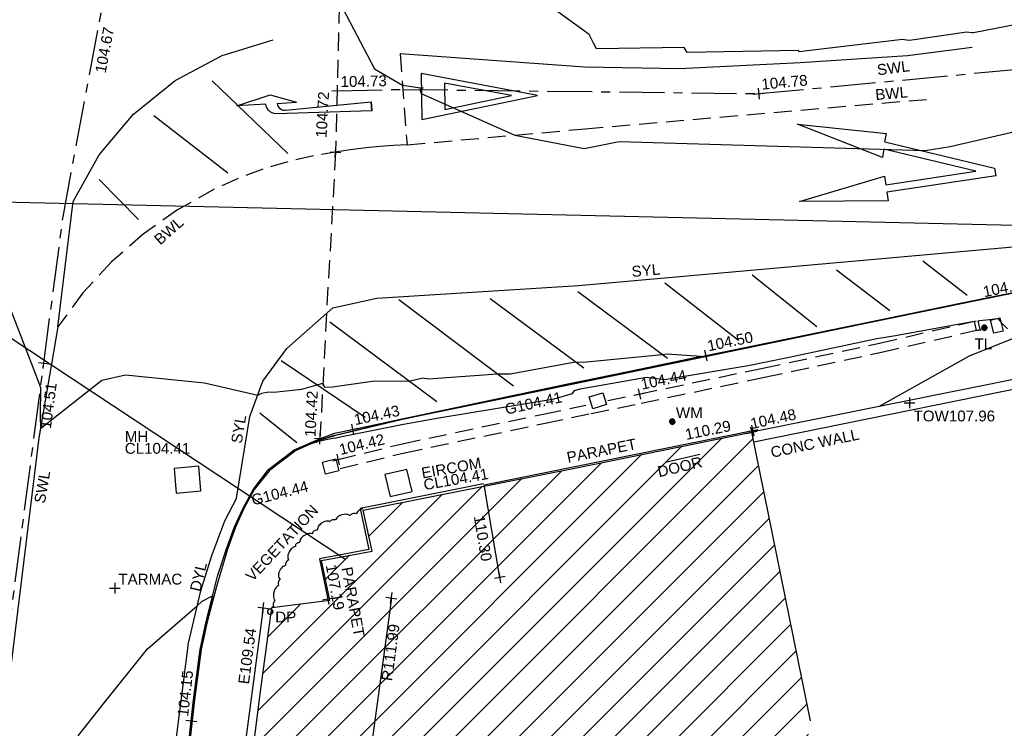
# Model space of a CAD drawing. Extents: x 635157 to 635442, y 694407 to 694910.
# Tile 99 of 104: x 635236 to 635263, y 694842 to 694862. Entities that reach past the tile are written whole.
import ezdxf

# ---------------------------------------------------------------- set-up
doc = ezdxf.new("R2010")
doc.units = 0
doc.header["$MEASUREMENT"] = 0
doc.linetypes.add('CENTER', pattern=[2, 1.25, -0.25, 0.25, -0.25])
doc.linetypes.add('DASHED', pattern=[0.75, 0.5, -0.25])
doc.layers.get('0').update_dxf_attribs({"color": 12, "linetype": 'CONTINUOUS'})
for name, color, linetype in [('BUILDING', 5, 'CONTINUOUS'), ('CHANNEL', 151, 'DASHED'), ('CHANNEL_LVL', 151, 'CONTINUOUS'), ('CONTOURS_MINOR', 132, 'CONTINUOUS'), ('DOOR', 7, 'CONTINUOUS'), ('DOOR_TXT', 7, 'CONTINUOUS'), ('DOWNPIPE', 151, 'CONTINUOUS'), ('DOWNPIPE_TXT', 151, 'CONTINUOUS'), ('EAVE', 3, 'CONTINUOUS'), ('EAVE_LVL', 3, 'CONTINUOUS'), ('EIRCOM_COVER', 3, 'CONTINUOUS'), ('EIRCOM_COVER_RMK', 3, 'CONTINUOUS'), ('FORM_LINE', 92, 'DASHED'), ('FORM_LINE_LVL', 92, 'CONTINUOUS'), ('GULLY', 151, 'CONTINUOUS'), ('GULLY_LVL', 151, 'CONTINUOUS'), ('HATCHING', 4, 'CONTINUOUS'), ('KERB_BOTTOM', 172, 'CONTINUOUS'), ('KERB_BOTTOM_LVL', 172, 'CONTINUOUS'), ('KERB_TOP', 2, 'CONTINUOUS'), ('MANHOLES', 12, 'CONTINUOUS'), ('MANHOLES_RMK', 12, 'CONTINUOUS'), ('MARKINGS_DASHED_WHITE', 9, 'DASHED'), ('MARKINGS_DASHED_WHITE_TXT', 9, 'CONTINUOUS'), ('MARKINGS_DOUBLE_YELLOW', 9, 'CONTINUOUS'), ('MARKINGS_DOUBLE_YELLOW_TXT', 9, 'CONTINUOUS'), ('MARKINGS_WHITE_LINE', 9, 'CONTINUOUS'), ('MARKINGS_WHITE_LINE_TXT', 9, 'CONTINUOUS'), ('MARKINGS_YELLOW_LINE', 9, 'CONTINUOUS'), ('MARKINGS_YELLOW_LINE_TXT', 9, 'CONTINUOUS'), ('OVERHEAD_ELECTRIC', 1, 'OH_ELEC'), ('RIDGE', 6, 'CONTINUOUS'), ('RIDGE_LVL', 6, 'CONTINUOUS'), ('ROAD_CROWNLINE', 212, 'CENTER'), ('ROAD_CROWNLINE_LVL', 212, 'CONTINUOUS'), ('ROAD_MARKINGS', 9, 'CONTINUOUS'), ('ROOF_PARAPET', 7, 'CONTINUOUS'), ('ROOF_PARAPET_LVL', 7, 'CONTINUOUS'), ('ROOF_PARAPET_TXT', 7, 'CONTINUOUS'), ('TEXT', 7, 'CONTINUOUS'), ('TEXT_TXT', 7, 'CONTINUOUS'), ('TOP_OF_WALL_LEVEL', 212, 'CONTINUOUS'), ('TOP_OF_WALL_LEVEL_TXT', 212, 'CONTINUOUS'), ('TRAFFIC_LIGHT_IC', 6, 'CONTINUOUS'), ('TRAFFIC_SIGNAL', 6, 'CONTINUOUS'), ('TRAFFIC_SIGNAL_TXT', 6, 'CONTINUOUS'), ('VEGETATION', 92, 'CONTINUOUS'), ('VEGETATION_TXT', 92, 'CONTINUOUS'), ('WALL', 12, 'CONTINUOUS'), ('WALL_LVL', 12, 'CONTINUOUS'), ('WALL_RMK', 12, 'CONTINUOUS'), ('WATER_METER', 5, 'CONTINUOUS'), ('WATER_METER_TXT', 5, 'CONTINUOUS'), ('YIELD', 9, 'CONTINUOUS')]:
    doc.layers.add(name, color=color, linetype=linetype)
doc.styles.add('Arial', font='arial.ttf')
doc.linetypes.add('OH_ELEC', pattern='A,4,-0.4,["OE",Arial,S=0.36,R=0,X=0,Y=-0.18],-1.2', length=5.6)

# ---------------------------------------------------------------- blocks, each defined once
blk = doc.blocks.new('AR_R')
at = {"color": 0, "linetype": 'ByBlock', "flags": 128}
for points in [[(0.198444, -0.016666), (0.196889, -0.004222), (0.192666, 0.007778), (0.185778, 0.018222), (0.176667, 0.026889), (0.165778, 0.033333), (0.154, 0.037111), (0.141333, 0.038), (-0.5, 0.016667), (-0.5, 0.083333), (-0.5, 0.016667), (-0.5, 0.083333), (0.209333, 0.059778), (0.226, 0.057556), (0.242, 0.051778), (0.256222, 0.042667), (0.268, 0.030667), (0.276889, 0.016222), (0.282444, 0.000222), (0.284444, -0.016666), (0.5, -0.016666), (0.246, -0.083333), (0.055556, -0.016666)], [(0.198444, -0.016666), (0.055556, -0.016666)]]:
    blk.add_lwpolyline(points, dxfattribs=at)
blk = doc.blocks.new('YIELD')
at = {"color": 0, "linetype": 'ByBlock', "flags": 128}
for points in [[(0.423077, -0.192308), (-0.5, 0.192308)], [(-0.5, 0.192308), (0.5, 0.192308)], [(0.5, 0.192308), (0.423077, -0.192308)], [(0.247077, -0.072308), (-0.284615, 0.149231)], [(-0.284615, 0.149231), (0.291385, 0.149231)], [(0.291385, 0.149231), (0.247077, -0.072308)]]:
    blk.add_lwpolyline(points, dxfattribs=at)
blk = doc.blocks.new('AR_AH_R')
at = {"color": 0, "linetype": 'ByBlock', "flags": 128}
for points in [[(0.027778, -0.063333), (-0.5, 0.126444), (-0.5, 0.160889), (0.055556, 0.160889), (0.055556, 0.199778), (0.5, 0.144222), (0.055556, 0.088667), (0.055556, 0.127556), (-0.404444, 0.127556), (0.039111, -0.032), (0.052444, 0.004444), (0.451111, -0.199778), (0.014444, -0.1)], [(0.027778, -0.063333), (0.014444, -0.1)]]:
    blk.add_lwpolyline(points, dxfattribs=at)
blk = doc.blocks.new('MH_CIR2')
at = {"color": 0, "linetype": 'ByBlock', "flags": 128}
for points in [[(0.5, 0), (0.475, 0.154), (0.404, 0.293), (0.293, 0.404), (0.154, 0.475), (0, 0.5), (-0.154, 0.475), (-0.293, 0.404), (-0.404, 0.293), (-0.475, 0.154), (-0.5, 0), (-0.475, -0.154), (-0.404, -0.293), (-0.293, -0.404), (-0.154, -0.475), (0, -0.5), (0.154, -0.475), (0.293, -0.404), (0.404, -0.293), (0.475, -0.154)], [(-0.499, -0.033), (0.033, 0.499)], [(-0.496, 0.06), (-0.06, 0.496)], [(-0.488, -0.111), (0.111, 0.488)], [(-0.467, -0.18), (0.18, 0.467)], [(-0.467, 0.179), (-0.179, 0.467)], [(-0.438, -0.241), (0.241, 0.438)], [(-0.403, -0.296), (0.296, 0.403)], [(-0.362, -0.345), (0.345, 0.362)], [(-0.315, -0.388), (0.388, 0.315)], [(-0.263, -0.425), (0.425, 0.263)], [(-0.204, -0.456), (0.456, 0.204)], [(-0.138, -0.48), (0.48, 0.138)], [(-0.064, -0.496), (0.496, 0.064)], [(0.5, 0), (0.475, -0.154)], [(0.022, -0.5), (0.5, -0.022)], [(0.128, -0.483), (0.483, -0.128)], [(0.305, -0.396), (0.396, -0.305)]]:
    blk.add_lwpolyline(points, dxfattribs=at)
blk = doc.blocks.new('SPOT')
at = {"color": 0, "linetype": 'ByBlock', "flags": 128}
for points in [[(-0.5, 0), (0.5, 0)], [(0, 0.5), (0, -0.5)]]:
    blk.add_lwpolyline(points, dxfattribs=at)
blk = doc.blocks.new('MH_CIR1')
at = {"color": 0, "linetype": 'ByBlock', "flags": 128}
for points in [[(0.5, 0), (0.475, 0.154), (0.404, 0.293), (0.293, 0.404), (0.154, 0.475), (0, 0.5), (-0.154, 0.475), (-0.293, 0.404), (-0.404, 0.293), (-0.475, 0.154), (-0.5, 0), (-0.475, -0.154), (-0.404, -0.293), (-0.293, -0.404), (-0.154, -0.475), (0, -0.5), (0.154, -0.475), (0.293, -0.404), (0.404, -0.293), (0.475, -0.154)], [(0.49, 0), (0.466, 0.151), (0.396, 0.288), (0.288, 0.396), (0.151, 0.466), (0, 0.49), (-0.151, 0.466), (-0.288, 0.396), (-0.396, 0.288), (-0.466, 0.151), (-0.49, 0), (-0.466, -0.151), (-0.396, -0.288), (-0.288, -0.396), (-0.151, -0.466), (0, -0.49), (0.151, -0.466), (0.288, -0.396), (0.396, -0.288), (0.466, -0.151)], [(0.471, 0), (0.448, 0.145), (0.381, 0.276), (0.276, 0.381), (0.145, 0.448), (0, 0.471), (-0.145, 0.448), (-0.276, 0.381), (-0.381, 0.276), (-0.448, 0.145), (-0.471, 0), (-0.448, -0.145), (-0.381, -0.276), (-0.276, -0.381), (-0.145, -0.448), (0, -0.471), (0.145, -0.448), (0.276, -0.381), (0.381, -0.276), (0.448, -0.145)], [(0.471, 0), (0.448, -0.145)], [(0.49, 0), (0.466, -0.151)], [(0.5, 0), (0.475, -0.154)]]:
    blk.add_lwpolyline(points, dxfattribs=at)

msp = doc.modelspace()

# ---------------------------------------------------------------- hatches: boundary and pattern name
at = {"layer": 'HATCHING'}
h = msp.add_hatch(dxfattribs=at)
h.set_pattern_fill('ANSI31', color=256, scale=5)
h.paths.add_polyline_path([(635257.955, 694842.635), (635256.335, 694850.632), (635251.44, 694849.64), (635247.47, 694848.85), (635245.57, 694848.473), (635245.819, 694847.339), (635244.415, 694847.081), (635244.65, 694845.975), (635243.04, 694845.779), (635242.729, 694843.444), (635242.254, 694839.745), (635241.94, 694837.309), (635241.672, 694835.566), (635241.219, 694832.174), (635241.189, 694831.934), (635241.17, 694831.937), (635241.141, 694831.785), (635241.168, 694831.775), (635240.845, 694829.088), (635240.783, 694828.513), (635240.826, 694828.47), (635240.766, 694828.353), (635240.385, 694824.792), (635239.79, 694819.691), (635239.655, 694819.696), (635239.636, 694819.434), (635239.76, 694819.426), (635239.504, 694816.811), (635239.183, 694813.905), (635239.07, 694813.914), (635239.043, 694813.681), (635239.168, 694813.669), (635238.93, 694811.296), (635238.893, 694811.264), (635238.76, 694810.407), (635238.592, 694809.154), (635238.482, 694808.157), (635238.356, 694807.068), (635238.342, 694806.861), (635238.122, 694804.669), (635237.707, 694801.382), (635237.313, 694797.677), (635237.222, 694796.915), (635237.182, 694796.921), (635237.16, 694796.76), (635237.21, 694796.753), (635237.03, 694795.348), (635236.972, 694795.196), (635237.026, 694795.188), (635236.864, 694793.953), (635236.82, 694793.959), (635236.805, 694793.806), (635236.908, 694793.794), (635236.601, 694790.917), (635236.51, 694790.921), (635236.488, 694790.769), (635236.57, 694790.75), (635236.486, 694789.983), (635236.518, 694789.948), (635236.295, 694787.877), (635236.26, 694787.85), (635236.238, 694787.777), (635235.989, 694785.497), (635235.756, 694783.115), (635235.422, 694780.083), (635234.955, 694776.088), (635234.531, 694772.078), (635234.328, 694770.172), (635234.096, 694768.071), (635233.974, 694767.019), (635235.945, 694767.465), (635236.121, 694767.532), (635241.236, 694768.758), (635243.209, 694768.99), (635249.955, 694771.316)])
h.paths.add_polyline_path([(635238.874, 694810.829), (635241.104, 694810.829), (635241.104, 694811.295), (635238.874, 694811.295)], flags=24)
h.paths.add_polyline_path([(635239.226, 694813.542), (635241.455, 694813.542), (635241.455, 694814.007), (635239.226, 694814.007)], flags=24)
h.paths.add_polyline_path([(635247.211, 694848.93), (635249.153, 694849.274), (635249.072, 694849.732), (635247.129, 694849.388)], flags=25)
h.paths.add_polyline_path([(635244.882, 694846.932), (635245.259, 694844.86), (635245.702, 694844.94), (635245.324, 694847.012)], flags=24)
h.paths.add_polyline_path([(635244.44, 694847.004), (635244.697, 694845.592), (635245.149, 694845.675), (635244.892, 694847.087)], flags=24)
h.paths.add_polyline_path([(635251.188, 694849.695), (635253.253, 694850.111), (635253.164, 694850.552), (635251.099, 694850.136)], flags=25)
h.paths.add_polyline_path([(635254.466, 694850.325), (635255.873, 694850.609), (635255.782, 694851.06), (635254.375, 694850.776)], flags=9)
h.paths.add_polyline_path([(635248.54, 694848.363), (635248.779, 694846.948), (635249.233, 694847.025), (635248.994, 694848.44)], flags=24)
h.paths.add_polyline_path([(635241.597, 694836.35), (635241.821, 694838.05), (635241.366, 694838.11), (635241.142, 694836.41)], flags=25)
h.paths.add_polyline_path([(635237.255, 694797.998), (635237.428, 694799.704), (635236.971, 694799.75), (635236.798, 694798.045)], flags=25)
h.paths.add_polyline_path([(635243.059, 694845.287), (635243.791, 694845.287), (635243.791, 694845.737), (635243.059, 694845.737)], flags=24)
h.paths.add_polyline_path([(635241.655, 694801.724), (635241.844, 694803.451), (635241.388, 694803.502), (635241.198, 694801.774)], flags=24)
h.paths.add_polyline_path([(635241.894, 694770.837), (635243.549, 694771.369), (635243.408, 694771.807), (635241.754, 694771.275)], flags=24)
h.paths.add_polyline_path([(635238.317, 694768.727), (635238.504, 694770.455), (635238.047, 694770.504), (635237.86, 694768.777)], flags=24)
h.paths.add_polyline_path([(635240.911, 694794.131), (635241.098, 694795.859), (635240.641, 694795.908), (635240.454, 694794.181)], flags=24)
h.paths.add_polyline_path([(635242.159, 694807.938), (635242.279, 694809.672), (635241.821, 694809.703), (635241.701, 694807.97)], flags=24)
h.paths.add_polyline_path([(635242.249, 694810.883), (635242.457, 694812.609), (635242.001, 694812.664), (635241.793, 694810.938)], flags=24)
h.paths.add_polyline_path([(635243.928, 694825.595), (635244.09, 694827.325), (635243.632, 694827.368), (635243.47, 694825.638)], flags=24)
h.paths.add_polyline_path([(635245.094, 694832.674), (635245.331, 694834.393), (635244.883, 694834.455), (635244.647, 694832.736)], flags=24)
h.paths.add_polyline_path([(635246.441, 694843.638), (635246.675, 694845.36), (635246.22, 694845.422), (635245.986, 694843.7)], flags=24)
h.paths.add_polyline_path([(635256.281, 694850.624), (635257.683, 694850.931), (635257.585, 694851.38), (635256.183, 694851.073)], flags=9)
h.paths.add_polyline_path([(635242.514, 694846.362), (635244.465, 694848.448), (635244.125, 694848.766), (635242.174, 694846.68)], flags=25)
h.paths.add_polyline_path([(635236.213, 694767.467), (635236.724, 694766.125), (635237.153, 694766.289), (635236.643, 694767.63)], flags=9)
h.paths.add_polyline_path([(635234.525, 694767.276), (635235.904, 694767.581), (635235.803, 694768.036), (635234.424, 694767.73)], flags=24)
h.paths.add_polyline_path([(635235.17, 694771.811), (635235.308, 694773.217), (635234.845, 694773.263), (635234.707, 694771.857)], flags=24)
h.paths.add_polyline_path([(635235.827, 694778.064), (635235.955, 694779.471), (635235.491, 694779.513), (635235.363, 694778.106)], flags=24)
h.paths.add_polyline_path([(635236.435, 694782.997), (635236.549, 694784.405), (635236.084, 694784.443), (635235.971, 694783.035)], flags=24)
h.paths.add_polyline_path([(635237.287, 694787.864), (635237.459, 694789.266), (635236.996, 694789.323), (635236.825, 694787.921)], flags=24)
h.paths.add_polyline_path([(635237.623, 694794.681), (635237.792, 694796.083), (635237.329, 694796.139), (635237.161, 694794.736)], flags=24)
h.paths.add_polyline_path([(635238.787, 694800.981), (635239.017, 694802.374), (635238.558, 694802.45), (635238.328, 694801.056)], flags=24)
h.paths.add_polyline_path([(635239.07, 694807.838), (635239.273, 694809.236), (635238.812, 694809.303), (635238.609, 694807.905)], flags=24)
h.paths.add_polyline_path([(635239.676, 694811.286), (635239.815, 694812.692), (635239.352, 694812.737), (635239.213, 694811.332)], flags=24)
h.paths.add_polyline_path([(635240.163, 694816.699), (635240.315, 694818.103), (635239.852, 694818.153), (635239.7, 694816.749)], flags=24)
h.paths.add_polyline_path([(635240.377, 694819.412), (635240.567, 694820.812), (635240.106, 694820.874), (635239.916, 694819.474)], flags=24)
h.paths.add_polyline_path([(635241.233, 694826.612), (635241.362, 694828.019), (635240.898, 694828.062), (635240.769, 694826.655)], flags=24)
h.paths.add_polyline_path([(635241.489, 694829.012), (635241.634, 694830.417), (635241.171, 694830.465), (635241.026, 694829.06)], flags=24)
h.paths.add_polyline_path([(635242.115, 694832.728), (635242.282, 694834.131), (635241.819, 694834.186), (635241.652, 694832.783)], flags=24)
h.paths.add_polyline_path([(635242.795, 694839.263), (635243.021, 694840.657), (635242.562, 694840.732), (635242.335, 694839.338)], flags=24)
h.paths.add_polyline_path([(635243.13, 694841.169), (635243.302, 694842.571), (635242.84, 694842.627), (635242.668, 694841.225)], flags=24)
h.paths.add_polyline_path([(635253.712, 694849.287), (635255.087, 694849.612), (635254.98, 694850.065), (635253.605, 694849.74)], flags=24)

# ---------------------------------------------------------------- linework, layer by layer
at = {"layer": 'BUILDING'}
msp.add_polyline3d([(635242.254, 694839.745, 104.265), (635242.729, 694843.444, 104.315), (635243.04, 694845.779, 104.361), (635244.65, 694845.975, 104.392), (635244.415, 694847.081, 104.405), (635245.819, 694847.339, 104.427), (635245.57, 694848.473, 104.447), (635247.47, 694848.85, 104.453), (635251.44, 694849.64, 104.461), (635256.335, 694850.632, 104.477), (635257.955, 694842.635, 104.361)], dxfattribs=at)
at = {"layer": 'CHANNEL'}
for points in [[(635252.35, 694851.512, 104.429), (635253.221, 694851.693, 104.443), (635256.641, 694852.411, 104.471), (635259.874, 694853.103, 104.473), (635262.6, 694853.733, 104.501)], [(635244.935, 694849.629, 104.42), (635246.715, 694850.064, 104.426), (635250.613, 694850.885, 104.443), (635251.887, 694851.151, 104.421), (635253.274, 694851.44, 104.443), (635256.695, 694852.158, 104.471), (635259.93, 694852.85, 104.473), (635262.658, 694853.481, 104.501)], [(635244.874, 694849.88, 104.42), (635246.658, 694850.316, 104.426), (635250.56, 694851.138, 104.443), (635251.737, 694851.384, 104.423)]]:
    msp.add_polyline3d(points, dxfattribs=at)
at = {"layer": 'CONTOURS_MINOR'}
for points in [[(635263.767, 694861.958, 104.75), (635262.483, 694861.707, 104.75), (635262.434, 694861.703, 104.75), (635262.294, 694861.723, 104.75), (635260.709, 694861.488, 104.75), (635260.623, 694861.5, 104.75), (635260.515, 694861.519, 104.75), (635257.798, 694861.192, 104.75), (635257.663, 694861.181, 104.75), (635257.636, 694861.213, 104.75), (635254.552, 694861.155, 104.75), (635254.463, 694861.297, 104.75), (635252.034, 694861.256, 104.75), (635251.955, 694861.418, 104.75), (635251.831, 694861.659, 104.75), (635245.978, 694865.905, 104.75)], [(635244.911, 694862.55, 104.75), (635245.889, 694860.709, 104.75), (635246.661, 694860.256, 104.75), (635247.097, 694860.188, 104.75), (635247.234, 694860.178, 104.75), (635247.145, 694860.13, 104.75), (635247.175, 694860.027, 104.75), (635249.77, 694858.869, 104.75), (635251.698, 694858.496, 104.75), (635252.66, 694858.694, 104.75), (635261.147, 694858.444, 104.75), (635261.838, 694858.553, 104.75), (635263.628, 694858.966, 104.75)], [(635235.175, 694855.642, 104.5), (635236.225, 694852.933, 104.5), (635236.443, 694852.366, 104.5), (635236.634, 694851.875, 104.5), (635236.623, 694851.078, 104.5), (635236.626, 694850.739, 104.5), (635238.326, 694852.074, 104.5), (635238.982, 694852.228, 104.5), (635241.175, 694851.999, 104.5), (635242.651, 694851.661, 104.5), (635242.764, 694851.72, 104.5), (635242.956, 694851.758, 104.5), (635243.097, 694851.747, 104.5), (635243.869, 694851.829, 104.5), (635244.455, 694851.993, 104.5), (635244.497, 694851.884, 104.5), (635244.726, 694851.891, 104.5), (635245.886, 694852.062, 104.5), (635246.84, 694852.05, 104.5), (635247.226, 694852.141, 104.5), (635247.375, 694852.114, 104.5), (635249.294, 694852.248, 104.5), (635249.647, 694852.252, 104.5), (635251.452, 694852.584, 104.5), (635251.669, 694852.579, 104.5), (635253.855, 694852.789, 104.5), (635253.999, 694852.807, 104.5), (635254.929, 694852.745, 104.5), (635254.933, 694852.731, 104.5), (635252.337, 694852.19, 104.5), (635251.169, 694851.943, 104.5), (635249.236, 694851.529, 104.5), (635246.401, 694850.933, 104.5), (635244.83, 694850.557, 104.5), (635244.774, 694850.545, 104.5), (635244.735, 694850.53, 104.5), (635244.309, 694850.399, 104.5), (635244.138, 694850.321, 104.5), (635244.312, 694850.376, 104.5), (635244.322, 694850.382, 104.5), (635244.777, 694850.482, 104.5), (635244.784, 694850.47, 104.5), (635244.979, 694850.513, 104.5), (635246.693, 694850.854, 104.5), (635247.668, 694851.029, 104.5), (635250.868, 694851.555, 104.5), (635251.367, 694851.708, 104.5), (635251.426, 694851.788, 104.5), (635251.583, 694851.837, 104.5), (635253.421, 694852.156, 104.5), (635253.919, 694852.092, 104.5), (635256.241, 694852.486, 104.5), (635257.331, 694852.708, 104.5), (635259.8, 694853.229, 104.5), (635260.319, 694853.319, 104.5), (635262.5, 694853.71, 104.5), (635262.558, 694853.458, 104.5), (635262.698, 694853.47, 104.5), (635262.668, 694853.485, 104.5), (635262.614, 694853.717, 104.5), (635262.661, 694853.735, 104.5), (635262.919, 694853.761, 104.5), (635263.159, 694853.789, 104.5), (635263.246, 694853.674, 104.5), (635263.426, 694853.496, 104.5)], [(635263.581, 694853.231, 104.5), (635262.366, 694852.741, 104.5), (635259.852, 694851.342, 104.5)], [(635237.671, 694842.215, 104.25), (635238.368, 694843.097, 104.25), (635239.594, 694844.626, 104.25), (635240.967, 694845.821, 104.25), (635241.108, 694845.948, 104.25), (635241.398, 694846.096, 104.25), (635241.275, 694845.57, 104.25), (635241.227, 694845.386, 104.25), (635241.067, 694844.613, 104.25), (635240.893, 694843.216, 104.25), (635240.715, 694841.572, 104.25)]]:
    msp.add_polyline3d(points, dxfattribs=at)
at = {"layer": 'DOOR'}
msp.add_polyline3d([(635254.898, 694850.017, 104.447), (635253.947, 694849.799, 104.447)], dxfattribs=at)
at = {"layer": 'EAVE'}
msp.add_polyline3d([(635242.8, 694845.769, 109.542), (635241.511, 694836, 109.578)], dxfattribs=at)
at = {"layer": 'EIRCOM_COVER'}
msp.add_polyline3d([(635246.783, 694849.6, 104.408), (635246.176, 694849.458, 104.408), (635246.318, 694848.851, 104.421), (635246.925, 694848.993, 104.421)], close=True, dxfattribs=at)
at = {"layer": 'FORM_LINE'}
msp.add_polyline3d([(635245.862, 694879.618, 104.593), (635245.801, 694878.311, 104.592), (635245.305, 694872.203, 104.706), (635244.984, 694865.458, 104.771), (635244.807, 694858.398, 104.72), (635244.555, 694853.923, 104.601), (635244.375, 694850.457, 104.419)], dxfattribs=at)
at = {"layer": 'GULLY'}
for points in [[(635251.935, 694851.285, 104.414), (635251.833, 694851.613, 104.432), (635252.208, 694851.73, 104.432), (635252.31, 694851.402, 104.414)], [(635244.531, 694849.473, 104.441), (635244.445, 694849.806, 104.419), (635244.813, 694849.901, 104.404), (635244.899, 694849.568, 104.426)]]:
    msp.add_polyline3d(points, close=True, dxfattribs=at)
at = {"layer": 'KERB_BOTTOM'}
msp.add_polyline3d([(635240.582, 694840.603, 104.119), (635240.809, 694842.633, 104.149), (635240.874, 694843.218, 104.158), (635241.055, 694844.615, 104.193), (635241.222, 694845.387, 104.223), (635241.536, 694846.649, 104.271), (635241.785, 694847.399, 104.295), (635242.01, 694848.008, 104.319), (635242.244, 694848.532, 104.343), (635242.533, 694849.056, 104.352), (635242.95, 694849.6, 104.366), (635243.656, 694850.15, 104.384), (635244.389, 694850.463, 104.42), (635244.779, 694850.605, 104.427), (635245.275, 694850.711, 104.429), (635246.685, 694851.01, 104.434), (635251.197, 694851.966, 104.462), (635255.035, 694852.752, 104.501), (635255.063, 694852.758, 104.501), (635259.607, 694853.691, 104.509), (635262.156, 694854.225, 104.545), (635264.859, 694854.77, 104.54)], dxfattribs=at)
at = {"layer": 'KERB_TOP'}
msp.add_polyline3d([(635264.859, 694854.747, 104.539), (635262.102, 694854.184, 104.608), (635259.546, 694853.661, 104.593), (635255.011, 694852.715, 104.589), (635251.133, 694851.914, 104.549), (635246.702, 694850.992, 104.519), (635244.774, 694850.537, 104.509), (635244.307, 694850.397, 104.503), (635243.694, 694850.12, 104.492), (635242.979, 694849.573, 104.453), (635242.555, 694849.042, 104.435), (635242.268, 694848.52, 104.473), (635242.035, 694847.998, 104.449), (635241.811, 694847.39, 104.425), (635241.506, 694846.355, 104.366), (635241.249, 694845.381, 104.353), (635241.082, 694844.61, 104.323), (635240.901, 694843.215, 104.288), (635240.602, 694840.579, 104.227)], dxfattribs=at)
at = {"layer": 'MANHOLES'}
msp.add_polyline3d([(635241.015, 694849.689, 104.411), (635240.331, 694849.632, 104.411), (635240.388, 694848.948, 104.351), (635241.072, 694849.005, 104.351)], close=True, dxfattribs=at)
at = {"layer": 'MARKINGS_DASHED_WHITE'}
for points in [[(635246.595, 694861.123, 104.762), (635246.788, 694858.6, 104.727), (635251.721, 694859.044, 104.765), (635261.178, 694859.86, 104.816)], [(635246.788, 694858.6, 104.727), (635246.411, 694858.583, 104.726), (635246.034, 694858.556, 104.725), (635245.658, 694858.519, 104.723), (635245.283, 694858.472, 104.722), (635244.91, 694858.415, 104.721), (635244.193, 694858.298, 104.714), (635243.485, 694858.133, 104.706), (635242.789, 694857.923, 104.699), (635242.109, 694857.668, 104.692), (635241.447, 694857.368, 104.685), (635240.428, 694856.798, 104.657), (635239.474, 694856.123, 104.629), (635238.597, 694855.353, 104.603), (635237.806, 694854.494, 104.578), (635237.109, 694853.556, 104.554)]]:
    msp.add_polyline3d(points, dxfattribs=at)
at = {"layer": 'MARKINGS_DOUBLE_YELLOW'}
msp.add_polyline3d([(635242.06, 694848.809, 104.333), (635241.731, 694848.169, 104.322), (635241.369, 694847.204, 104.295), (635241.057, 694846.198, 104.262), (635240.722, 694844.789, 104.217), (635240.405, 694842.321, 104.162), (635240.119, 694839.784, 104.105), (635239.614, 694835.338, 104.018), (635239.131, 694831.638, 103.953), (635238.738, 694827.671, 103.863), (635238.297, 694823.6, 103.78), (635237.878, 694819.862, 103.714), (635237.283, 694814.818, 103.635), (635236.851, 694811.108, 103.555)], dxfattribs=at)
at = {"layer": 'MARKINGS_WHITE_LINE'}
for points in [[(635237.109, 694853.556, 104.554), (635237.538, 694857.029, 104.599), (635238.258, 694858.321, 104.634), (635239.211, 694859.453, 104.665), (635240.361, 694860.384, 104.692), (635241.666, 694861.079, 104.714), (635243.08, 694861.514, 104.73)], [(635262.45, 694861.299, 104.777), (635260.656, 694861.066, 104.775), (635257.682, 694860.877, 104.766), (635254.335, 694860.708, 104.771), (635251.707, 694860.748, 104.768), (635246.595, 694861.123, 104.762)], [(635243.481, 694858.358, 104.72), (635241.383, 694860.377, 104.709)], [(635241.819, 694857.819, 104.697), (635239.771, 694859.4, 104.68)], [(635239.35, 694856.527, 104.637), (635238.254, 694857.642, 104.628)], [(635262.305, 694854.426, 104.545), (635261.08, 694855.372, 104.628)], [(635260.168, 694854, 104.536), (635258.687, 694855.122, 104.629)], [(635258.145, 694853.554, 104.513), (635256.352, 694854.99, 104.641)], [(635254.004, 694852.679, 104.491), (635251.516, 694854.522, 104.641)], [(635255.975, 694853.172, 104.51), (635253.926, 694854.77, 104.638)], [(635249.737, 694851.914, 104.48), (635246.564, 694854.304, 104.623)], [(635251.682, 694852.414, 104.488), (635249.091, 694854.331, 104.623)], [(635237.109, 694853.556, 104.554), (635236.582, 694850.48, 104.495), (635235.797, 694844.076, 104.361), (635235.124, 694837.47, 104.176), (635234.609, 694830.809, 104.03), (635233.97, 694824.095, 103.912), (635233.567, 694819.468, 103.825), (635233.406, 694817.868, 103.793)], [(635247.612, 694851.473, 104.464), (635244.651, 694853.688, 104.602)], [(635245.627, 694851.039, 104.443), (635243.301, 694852.611, 104.551)], [(635243.736, 694850.343, 104.408), (635242.712, 694851.164, 104.468)]]:
    msp.add_polyline3d(points, dxfattribs=at)
at = {"layer": 'MARKINGS_YELLOW_LINE'}
msp.add_polyline3d([(635242.06, 694848.809, 104.333), (635242.432, 694851.068, 104.471), (635242.795, 694852.051, 104.519), (635243.453, 694852.951, 104.566), (635244.731, 694854.078, 104.607), (635245.949, 694854.353, 104.619), (635251.537, 694854.703, 104.646), (635265.444, 694855.939, 104.601)], dxfattribs=at)
at = {"layer": 'OVERHEAD_ELECTRIC'}
msp.add_polyline3d([(635276.492, 694856.064, 112.688), (635229.912, 694857.141, 111.325), (635245.06, 694847.123, 110.798)], dxfattribs=at)
at = {"layer": 'RIDGE'}
msp.add_polyline3d([(635246.352, 694846.039, 111.992), (635245.089, 694836.737, 111.81)], dxfattribs=at)
at = {"layer": 'ROAD_CROWNLINE'}
for points in [[(635233.034, 694814.384, 103.731), (635233.404, 694819.306, 103.813), (635233.676, 694822.706, 103.876), (635234.4, 694831.767, 104.042), (635234.49, 694832.672, 104.065), (635235.482, 694842.623, 104.318), (635235.67, 694844.508, 104.366), (635236.722, 694852.545, 104.512), (635237.254, 694856.606, 104.586), (635238.343, 694862.409, 104.666), (635238.76, 694864.632, 104.696), (635240.012, 694872.268, 104.686), (635240.139, 694873.039, 104.685), (635241.254, 694882.19, 104.628), (635241.4, 694883.387, 104.62), (635242.644, 694892.093, 104.614)], [(635244.85, 694860.099, 104.732), (635246.67, 694860.136, 104.748), (635256.531, 694860.019, 104.783), (635263.716, 694860.696, 104.813), (635273.239, 694862.421, 104.786), (635283.162, 694863.912, 104.771), (635289.638, 694865.319, 104.724)]]:
    msp.add_polyline3d(points, dxfattribs=at)
at = {"layer": 'ROOF_PARAPET'}
for points in [[(635249.356, 694846.608, 110.303), (635248.922, 694849.179, 110.287), (635256.364, 694850.681, 110.294)], [(635248.906, 694849.206, 107.268), (635245.491, 694848.52, 107.256), (635245.729, 694847.38, 107.199), (635244.359, 694847.125, 107.262), (635244.595, 694846.007, 107.193)]]:
    msp.add_polyline3d(points, dxfattribs=at)
at = {"layer": 'TRAFFIC_LIGHT_IC'}
msp.add_polyline3d([(635262.957, 694853.741, 104.495), (635263.216, 694853.802, 104.501), (635263.302, 694853.438, 104.497), (635263.043, 694853.377, 104.491)], close=True, dxfattribs=at)
at = {"layer": 'VEGETATION'}
msp.add_polyline3d([(635245.558, 694848.513, 104.447), (635245.525, 694848.503, 104.446), (635245.494, 694848.49, 104.445), (635245.465, 694848.472, 104.444), (635245.438, 694848.452, 104.443), (635245.414, 694848.428, 104.442), (635245.376, 694848.373, 104.441), (635245.351, 694848.379, 104.44), (635245.325, 694848.381, 104.439), (635245.299, 694848.377, 104.438), (635245.274, 694848.37, 104.438), (635245.251, 694848.359, 104.437), (635245.212, 694848.324, 104.435), (635245.182, 694848.339, 104.435), (635245.15, 694848.349, 104.434), (635245.116, 694848.356, 104.433), (635245.083, 694848.359, 104.432), (635245.049, 694848.358, 104.431), (635244.983, 694848.342, 104.429), (635244.95, 694848.332, 104.428), (635244.919, 694848.319, 104.427), (635244.89, 694848.301, 104.426), (635244.863, 694848.281, 104.425), (635244.839, 694848.257, 104.424), (635244.801, 694848.202, 104.423), (635244.775, 694848.208, 104.422), (635244.749, 694848.21, 104.421), (635244.723, 694848.206, 104.42), (635244.699, 694848.199, 104.42), (635244.676, 694848.188, 104.419), (635244.638, 694848.153, 104.418), (635244.609, 694848.167, 104.417), (635244.592, 694848.17, 104.416), (635244.577, 694848.172, 104.416), (635244.542, 694848.17, 104.415), (635244.509, 694848.162, 104.415), (635244.477, 694848.149, 104.414), (635244.42, 694848.113, 104.412), (635244.392, 694848.093, 104.412), (635244.367, 694848.071, 104.411), (635244.345, 694848.045, 104.41), (635244.326, 694848.017, 104.409), (635244.311, 694847.986, 104.409), (635244.293, 694847.922, 104.407), (635244.267, 694847.919, 104.407), (635244.242, 694847.912, 104.406), (635244.218, 694847.901, 104.406), (635244.198, 694847.886, 104.405), (635244.179, 694847.868, 104.405), (635244.153, 694847.822, 104.404), (635244.12, 694847.827, 104.403), (635244.086, 694847.826, 104.402), (635244.053, 694847.822, 104.402), (635244.02, 694847.814, 104.401), (635243.988, 694847.802, 104.4), (635243.931, 694847.765, 104.399), (635243.903, 694847.745, 104.398), (635243.878, 694847.723, 104.397), (635243.856, 694847.697, 104.396), (635243.837, 694847.669, 104.396), (635243.822, 694847.639, 104.395), (635243.804, 694847.574, 104.394), (635243.778, 694847.572, 104.393), (635243.753, 694847.565, 104.393), (635243.731, 694847.553, 104.392), (635243.713, 694847.537, 104.392), (635243.701, 694847.518, 104.391), (635243.7, 694847.516, 104.391), (635243.692, 694847.469, 104.39), (635243.661, 694847.461, 104.39), (635243.632, 694847.445, 104.389), (635243.604, 694847.425, 104.389), (635243.579, 694847.403, 104.388), (635243.557, 694847.377, 104.388), (635243.523, 694847.319, 104.387), (635243.507, 694847.288, 104.386), (635243.495, 694847.256, 104.386), (635243.488, 694847.223, 104.385), (635243.484, 694847.19, 104.385), (635243.485, 694847.156, 104.384), (635243.498, 694847.09, 104.383), (635243.476, 694847.076, 104.383), (635243.457, 694847.058, 104.383), (635243.442, 694847.037, 104.382), (635243.43, 694847.015, 104.382), (635243.422, 694846.99, 104.381), (635243.42, 694846.938, 104.381), (635243.388, 694846.926, 104.38), (635243.359, 694846.91, 104.38), (635243.331, 694846.891, 104.379), (635243.306, 694846.868, 104.379), (635243.284, 694846.843, 104.378), (635243.25, 694846.784, 104.377), (635243.234, 694846.75, 104.377), (635243.23, 694846.738, 104.377), (635243.225, 694846.713, 104.377), (635243.225, 694846.678, 104.376), (635243.229, 694846.644, 104.375), (635243.238, 694846.611, 104.375), (635243.267, 694846.551, 104.374), (635243.248, 694846.532, 104.374), (635243.234, 694846.51, 104.373), (635243.224, 694846.486, 104.373), (635243.218, 694846.461, 104.372), (635243.216, 694846.435, 104.372), (635243.227, 694846.384, 104.371), (635243.198, 694846.366, 104.371), (635243.174, 694846.343, 104.37), (635243.151, 694846.318, 104.37), (635243.132, 694846.29, 104.369), (635243.116, 694846.26, 104.369), (635243.097, 694846.195, 104.368), (635243.089, 694846.162, 104.367), (635243.085, 694846.128, 104.367), (635243.085, 694846.094, 104.366), (635243.09, 694846.061, 104.366), (635243.098, 694846.028, 104.365), (635243.127, 694845.967, 104.364), (635243.109, 694845.948, 104.364), (635243.095, 694845.926, 104.364), (635243.084, 694845.902, 104.363), (635243.079, 694845.878, 104.363), (635243.077, 694845.852, 104.362), (635243.087, 694845.8, 104.362), (635243.059, 694845.782, 104.361), (635243.042, 694845.779, 104.361)], dxfattribs=at)
at = {"layer": 'WALL'}
for points in [[(635267.408, 694845.789, 104.56), (635265.982, 694852.579, 104.54), (635256.335, 694850.632, 104.477)], [(635267.143, 694845.734, 104.56), (635265.772, 694852.261, 104.54), (635256.394, 694850.361, 104.477)]]:
    msp.add_polyline3d(points, dxfattribs=at)

# ---------------------------------------------------------------- block references
at = {"layer": 'CHANNEL_LVL'}
for p, xscale, yscale, zscale, rotation in [((635253.221, 694851.693, 104.443), 0.2999999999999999, 0.2999999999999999, 0.2999999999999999, 11.85657), ((635244.874, 694849.88, 104.42), 0.3, 0.3, 0.3, 13.733575)]:
    msp.add_blockref('SPOT', p, dxfattribs=dict(at, xscale=xscale, yscale=yscale, zscale=zscale, rotation=rotation))
at = {"layer": 'DOWNPIPE', "xscale": 0.15, "yscale": 0.15, "zscale": 0.15}
msp.add_blockref('MH_CIR1', (635242.994, 694845.662, 104.373), dxfattribs=at)
at = {"layer": 'EAVE_LVL', "xscale": 0.3, "yscale": 0.3, "zscale": 0.3, "rotation": 82.48336}
msp.add_blockref('SPOT', (635242.8, 694845.769, 109.542), dxfattribs=at)
at = {"layer": 'FORM_LINE_LVL', "xscale": 0.3, "yscale": 0.3, "zscale": 0.3}
for p, rotation in [((635244.807, 694858.398, 104.72), 86.779343), ((635244.375, 694850.457, 104.419), 87.033134)]:
    msp.add_blockref('SPOT', p, dxfattribs=dict(at, rotation=rotation))
at = {"layer": 'KERB_BOTTOM_LVL', "xscale": 0.3, "yscale": 0.3, "zscale": 0.3}
for p, rotation in [((635255.063, 694852.758, 104.501), 11.60605), ((635245.275, 694850.711, 104.429), 11.996181), ((635240.809, 694842.633, 104.149), 83.628548)]:
    msp.add_blockref('SPOT', p, dxfattribs=dict(at, rotation=rotation))
at = {"layer": 'RIDGE_LVL', "xscale": 0.3, "yscale": 0.3, "zscale": 0.3, "rotation": 82.267822}
msp.add_blockref('SPOT', (635246.352, 694846.039, 111.992), dxfattribs=at)
at = {"layer": 'ROAD_CROWNLINE_LVL', "xscale": 0.3, "yscale": 0.3, "zscale": 0.3}
for p, rotation in [((635244.85, 694860.099, 104.732), 1.144581), ((635256.531, 694860.019, 104.783), 5.385634), ((635236.722, 694852.545, 104.512), 82.540657)]:
    msp.add_blockref('SPOT', p, dxfattribs=dict(at, rotation=rotation))
at = {"layer": 'ROAD_MARKINGS'}
for name, p, xscale, yscale, rotation in [('AR_R', (635243.933, 694859.734, 104.738), 3.725903, 3.725903, 183.5766099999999), ('AR_AH_R', (635260.239, 694858.316, 104.755), 5.485036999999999, 6.177693, 188.5555579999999)]:
    msp.add_blockref(name, p, dxfattribs=dict(at, xscale=xscale, yscale=yscale, rotation=rotation))
at = {"layer": 'ROOF_PARAPET_LVL', "xscale": 0.3, "yscale": 0.3, "zscale": 0.3}
for p, rotation in [((635256.364, 694850.681, 110.294), 11.410576), ((635249.356, 694846.608, 110.303), 279.581543), ((635244.595, 694846.007, 107.193), 280.318024)]:
    msp.add_blockref('SPOT', p, dxfattribs=dict(at, rotation=rotation))
at = {"layer": 'TEXT', "xscale": 0.3, "yscale": 0.3, "zscale": 0.3}
msp.add_blockref('SPOT', (635238.689, 694846.312, 104.334), dxfattribs=at)
at = {"layer": 'TOP_OF_WALL_LEVEL', "xscale": 0.3, "yscale": 0.3, "zscale": 0.3}
msp.add_blockref('SPOT', (635260.709, 694851.448, 107.956), dxfattribs=at)
at = {"layer": 'TRAFFIC_SIGNAL', "xscale": 0.15, "yscale": 0.15, "zscale": 0.15}
msp.add_blockref('MH_CIR2', (635262.783, 694853.53, 104.488), dxfattribs=at)
at = {"layer": 'WALL_LVL', "xscale": 0.3, "yscale": 0.3, "zscale": 0.3, "rotation": 12.34881}
msp.add_blockref('SPOT', (635256.335, 694850.632, 104.477), dxfattribs=at)
at = {"layer": 'WATER_METER', "xscale": 0.15, "yscale": 0.15, "zscale": 0.15}
msp.add_blockref('MH_CIR2', (635254.136, 694850.927, 104.44), dxfattribs=at)
at = {"layer": 'YIELD', "xscale": 3.28439, "yscale": -3.236521, "rotation": 169.367485}
msp.add_blockref('YIELD', (635248.675, 694859.661, 104.753), dxfattribs=at)

# ---------------------------------------------------------------- texts
at = {"layer": 'CHANNEL_LVL', "style": 'Arial'}
for s, rotation, p in [('104.44', 11.8566, (635253.298, 694851.812)), ('104.42', 13.7336, (635244.947, 694850.001))]:
    msp.add_text(s, height=0.3, rotation=rotation, dxfattribs=at).set_placement(p)
at = {"layer": 'DOOR_TXT', "style": 'Arial'}
msp.add_text('DOOR', height=0.3, rotation=13.2957, dxfattribs=at).set_placement((635253.769, 694849.385))
at = {"layer": 'DOWNPIPE_TXT', "style": 'Arial'}
msp.add_text('DP', height=0.3, dxfattribs=at).set_placement((635243.134, 694845.362))
at = {"layer": 'EAVE_LVL', "style": 'Arial'}
msp.add_text('E109.54', height=0.3, rotation=82.4834, dxfattribs=at).set_placement((635242.404, 694843.636))
at = {"layer": 'EIRCOM_COVER_RMK', "style": 'Arial'}
for s, p in [('EIRCOM', (635247.215, 694849.35)), ('CL104.41', (635247.273, 694849.025))]:
    msp.add_text(s, height=0.3, rotation=10.0439, dxfattribs=at).set_placement(p)
at = {"layer": 'FORM_LINE_LVL', "style": 'Arial'}
for s, rotation, p in [('104.72', 86.7793, (635244.556, 694858.788)), ('104.42', 87.0331, (635244.249, 694850.497))]:
    msp.add_text(s, height=0.3, rotation=rotation, dxfattribs=at).set_placement(p)
at = {"layer": 'GULLY_LVL', "style": 'Arial'}
for s, rotation, p in [('G104.41', 12.6346, (635249.539, 694851.119)), ('G104.44', 14.475, (635242.519, 694848.601))]:
    msp.add_text(s, height=0.3, rotation=rotation, dxfattribs=at).set_placement(p)
at = {"layer": 'KERB_BOTTOM_LVL', "style": 'Arial'}
for s, rotation, p in [('104.54', 11.3996, (635262.779, 694854.375)), ('104.50', 11.606, (635255.141, 694852.876)), ('104.43', 11.9962, (635245.352, 694850.829)), ('104.15', 83.6285, (635240.72, 694842.743))]:
    msp.add_text(s, height=0.3, rotation=rotation, dxfattribs=at).set_placement(p)
at = {"layer": 'MANHOLES_RMK', "style": 'Arial'}
for s, p in [('MH', (635238.965, 694850.367)), ('CL104.41', (635238.965, 694850.037))]:
    msp.add_text(s, height=0.3, dxfattribs=at).set_placement(p)
at = {"layer": 'MARKINGS_DASHED_WHITE_TXT', "style": 'Arial'}
for rotation, p in [(4.9316, (635259.774, 694859.839)), (41.3073, (635239.945, 694855.807))]:
    msp.add_text('BWL', height=0.3, rotation=rotation, dxfattribs=at).set_placement(p)
at = {"layer": 'MARKINGS_DOUBLE_YELLOW_TXT', "style": 'Arial'}
msp.add_text('DYL', height=0.3, rotation=76.6258, dxfattribs=at).set_placement((635241.057, 694846.198))
at = {"layer": 'MARKINGS_WHITE_LINE_TXT', "style": 'Arial'}
for rotation, p in [(7.4, (635259.828, 694860.525)), (80.2781, (635236.75, 694848.645))]:
    msp.add_text('SWL', height=0.3, rotation=rotation, dxfattribs=at).set_placement(p)
at = {"layer": 'MARKINGS_YELLOW_LINE_TXT', "style": 'Arial'}
for rotation, p in [(5.0789, (635253.022, 694854.936)), (80.6488, (635242.205, 694850.305))]:
    msp.add_text('SYL', height=0.3, rotation=rotation, dxfattribs=at).set_placement(p)
at = {"layer": 'RIDGE_LVL', "style": 'Arial'}
msp.add_text('R111.99', height=0.3, rotation=82.2678, dxfattribs=at).set_placement((635246.371, 694843.725))
at = {"layer": 'ROAD_CROWNLINE_LVL', "style": 'Arial'}
for s, rotation, p in [('104.67', 79.3726, (635238.435, 694860.571)), ('104.73', 1.1446, (635244.948, 694860.201)), ('104.78', 5.3856, (635256.621, 694860.128)), ('104.51', 82.5407, (635236.916, 694850.715))]:
    msp.add_text(s, height=0.3, rotation=rotation, dxfattribs=at).set_placement(p)
at = {"layer": 'ROOF_PARAPET_LVL', "style": 'Arial'}
for s, rotation, p in [('110.29', 11.4106, (635254.525, 694850.42)), ('110.30', 279.5815, (635248.634, 694848.301)), ('107.19', 280.318, (635244.534, 694846.944))]:
    msp.add_text(s, height=0.3, rotation=rotation, dxfattribs=at).set_placement(p)
at = {"layer": 'ROOF_PARAPET_TXT', "style": 'Arial'}
for rotation, p in [(11.4106, (635251.247, 694849.783)), (280.318, (635244.969, 694846.871))]:
    msp.add_text('PARAPET', height=0.3, rotation=rotation, dxfattribs=at).set_placement(p)
at = {"layer": 'TEXT_TXT', "style": 'Arial'}
msp.add_text('TARMAC', height=0.3, dxfattribs=at).set_placement((635238.789, 694846.412))
at = {"layer": 'TOP_OF_WALL_LEVEL_TXT', "style": 'Arial'}
msp.add_text('TOW107.96', height=0.3, dxfattribs=at).set_placement((635260.822, 694850.934))
at = {"layer": 'TRAFFIC_SIGNAL_TXT', "style": 'Arial'}
msp.add_text('TL', height=0.3, dxfattribs=at).set_placement((635262.511, 694852.936))
at = {"layer": 'VEGETATION_TXT', "style": 'Arial'}
msp.add_text('VEGETATION', height=0.3, rotation=46.9004, dxfattribs=at).set_placement((635242.506, 694846.475))
at = {"layer": 'WALL_LVL', "style": 'Arial'}
msp.add_text('104.48', height=0.3, rotation=12.3488, dxfattribs=at).set_placement((635256.339, 694850.72))
at = {"layer": 'WALL_RMK', "style": 'Arial'}
msp.add_text('CONC WALL', height=0.3, rotation=11.8461, dxfattribs=at).set_placement((635256.897, 694849.924))
at = {"layer": 'WATER_METER_TXT', "style": 'Arial'}
msp.add_text('WM', height=0.3, dxfattribs=at).set_placement((635254.236, 694851.027))

doc.saveas('drawing.dxf')
